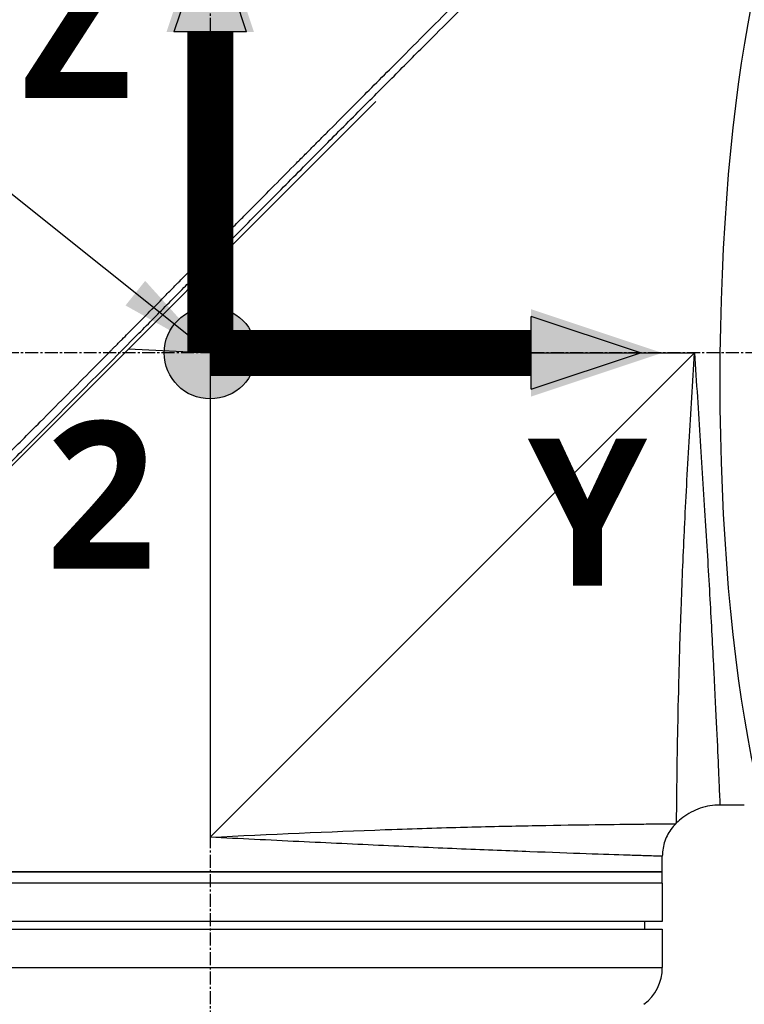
# Model space of a CAD drawing. Header units: millimetres. Extents: x 0 to 4378, y 0 to 2397.
# Tile 215 of 256: x 1439 to 1533, y 1151 to 1279. Entities that reach past the tile are written whole.
import ezdxf

# ---------------------------------------------------------------- set-up
doc = ezdxf.new("R2010")
doc.units = ezdxf.units.MM
doc.header["$LTSCALE"] = 0.2
doc.linetypes.add('CENTER2', pattern=[1.125, 0.75, -0.125, 0.125, -0.125])
for name, color, linetype in [('02_Center Line', 1, 'CENTER2'), ('07_Special Line2', 76, 'Continuous'), ('12_Before Rev.Num.', 5, 'Continuous'), ('13_After Rev.Num.', 6, 'Continuous')]:
    doc.layers.add(name, color=color, linetype=linetype)
doc.layers.add('14_Mark', color=7, linetype='Continuous', true_color=0xe03c31)
doc.styles.add('Rainbow-4.0 Style', font='malgunsl.ttf')
doc.styles.add('Rainbow-5.0 Style', font='malgunsl.ttf')
doc.dimstyles.new('Rainbow-4.0 Style', dxfattribs={"dimtxt": 3.5, "dimasz": 2.5, "dimexe": 1, "dimexo": 1, "dimgap": 1, "dimtad": 1, "dimdsep": 46, "dimtxsty": 'Rainbow-4.0 Style', "dimcen": 0, "dimclrd": 251, "dimclre": 251, "dimclrt": 7, "dimazin": 3, "dimtp": 0.1, "dimtm": 0.1, "dimtfac": 0.61, "dimtmove": 0, "dimatfit": 3, "dimfxl": 1, "dimlwd": -1, "dimlwe": -1, "dimarcsym": 1})
doc.dimstyles.new('Rainbow-5.0 Style', dxfattribs={"dimtxt": 4.5, "dimasz": 2.5, "dimexe": 1, "dimexo": 1, "dimgap": 1, "dimtad": 1, "dimdsep": 46, "dimtxsty": 'Rainbow-5.0 Style', "dimcen": 0, "dimclrd": 251, "dimclre": 251, "dimclrt": 7, "dimazin": 3, "dimtp": 0.1, "dimtm": 0.1, "dimtfac": 0.61, "dimtmove": 0, "dimatfit": 3, "dimfxl": 1, "dimlwd": -1, "dimlwe": -1, "dimarcsym": 1})

# ---------------------------------------------------------------- blocks, each defined once
blk = doc.blocks.new('*D126')
at = {"color": 251, "linetype": 'ByBlock', "transparency": 16777216}
for p, q in [((1483.19, 1869.11), (1834.85, 1869.11)), ((1829.85, 681.61), (1829.85, 1856.61)), ((1617.14, 669.11), (1834.85, 669.11))]:
    blk.add_line(p, q, dxfattribs=at)
at = {"color": 251, "transparency": 16777216}
for points in [[(1827.77, 1856.61), (1831.94, 1856.61), (1829.85, 1869.11)], [(1827.77, 681.61), (1831.94, 681.61), (1829.85, 669.11)]]:
    blk.add_solid(points, dxfattribs=at)
at = {"layer": 'Defpoints', "color": 0, "transparency": 16777216}
for p in [(1478.19, 1869.11), (1829.85, 1869.11), (1612.14, 669.11)]:
    blk.add_point(p, dxfattribs=at)
at = {"color": 7, "transparency": 16777216, "insert": (1815.75, 1269.11), "char_height": 17.5, "attachment_point": 5, "rotation": 90, "style": 'Rainbow-4.0 Style'}
blk.add_mtext('1200', dxfattribs=at)
blk = doc.blocks.new('Blk$L1P0-3O23B')
blk.add_ellipse((0, 0), major_axis=(69.35, 0), ratio=0.201954)
blk = doc.blocks.new('A$C70e6bd02')
at = {"layer": '07_Special Line2'}
blk.add_hatch(color=256, dxfattribs=at).paths.add_polyline_path([(49.16, 0), (34.9, 4.75), (34.9, -4.75)])
at = {"layer": '12_Before Rev.Num.'}
blk.add_hatch(color=256, dxfattribs=at).paths.add_polyline_path([(0, 49.16), (-4.75, 34.9), (4.75, 34.9)])
at = {"layer": '14_Mark'}
h = blk.add_hatch(color=256, dxfattribs=at)
h.dxf.hatch_style = 1
h.paths.add_polyline_path([(5, 0, 1), (-5, 0, 1)])
at = {"layer": '07_Special Line2'}
for p, q in [((34.9, -3.96), (34.9, 3.96)), ((46.78, 0), (34.9, 3.96)), ((34.9, -3.96), (46.78, 0))]:
    blk.add_line(p, q, dxfattribs=at)
at = {"layer": '07_Special Line2', "const_width": 5}
blk.add_lwpolyline([(34.9, 0), (0, 0)], dxfattribs=at)
at = {"layer": '12_Before Rev.Num.'}
for p, q in [((0, 46.78), (-3.96, 34.9)), ((3.96, 34.9), (0, 46.78)), ((3.96, 34.9), (-3.96, 34.9))]:
    blk.add_line(p, q, dxfattribs=at)
at = {"layer": '12_Before Rev.Num.', "const_width": 5}
blk.add_lwpolyline([(0, 34.9), (0, 0)], dxfattribs=at)
at = {"layer": '14_Mark'}
blk.add_circle((0, 0), 5, dxfattribs=at)
at = {"layer": '07_Special Line2', "insert": (34.53, -17.31), "char_height": 16, "attachment_point": 4, "style": 'Rainbow-5.0 Style'}
blk.add_mtext('{\\fMalgun Gothic Semilight|b1|i0|c129|p50;Y}', dxfattribs=at)
at = {"layer": '12_Before Rev.Num.', "insert": (-20.59, 35.73), "char_height": 16, "attachment_point": 4, "style": 'Rainbow-5.0 Style'}
blk.add_mtext('{\\fMalgun Gothic Semilight|b1|i0|c129|p50;Z}', dxfattribs=at)
at = {"layer": '14_Mark', "insert": (-17.84, -15.46), "char_height": 16, "attachment_point": 4, "style": 'Rainbow-5.0 Style'}
blk.add_mtext('{\\fMalgun Gothic Semilight|b1|i0|c129|p50;2}', dxfattribs=at)
blk = doc.blocks.new('A$C1d36c2ae')
for p, q in [((-190.24, 705.44), (-126.8, 768.89)), ((-148.4, 736.1), (-148.94, 746.75)), ((-159.05, 736.64), (-148.4, 736.1)), ((-148.4, 736.1), (-85.2, 736.1)), ((-148.4, 736.1), (-148.4, 672.9)), ((-85.2, 736.1), (-148.4, 672.9)), ((-78.7, 677.1), (-81.89, 677.1)), ((-87.64, 674.66), (-87.54, 674.76)), ((-89.4, 668.4), (-89.4, 670.41)), ((-207.4, 668.4), (-89.4, 668.4)), ((-89.4, 668.4), (-207.4, 668.4)), ((-89.4, 666.9), (-89.4, 668.4)), ((-89.4, 666.9), (-207.4, 666.9)), ((-89.4, 666.9), (-207.4, 666.9)), ((-89.4, 666.9), (-89.4, 661.9)), ((-89.4, 661.9), (-207.4, 661.9)), ((-91.7, 660.9), (-91.69, 661.9)), ((-207.4, 660.9), (-89.4, 660.9)), ((-89.4, 660.9), (-89.4, 655.9)), ((-207.4, 655.9), (-89.4, 655.9))]:
    blk.add_line(p, q)
blk.add_arc((-95.4, 655.9), 6, 306.8699, 0)
for points, knots in [([(-188.67, 709), (-188.66, 709.01), (-188.51, 709.16), (-188.43, 709.24), (-188.37, 709.29), (-188.19, 709.47), (-188.08, 709.59), (-187.72, 709.95), (-187.48, 710.19), (-186.75, 710.92), (-186.26, 711.4), (-184.79, 712.88), (-183.79, 713.87), (-182.54, 715.13), (-182.29, 715.38), (-181.72, 715.95), (-181.39, 716.27), (-180.47, 717.2), (-179.86, 717.81), (-179.12, 718.54), (-179, 718.66), (-178.77, 718.9), (-178.66, 719.01), (-177.38, 720.29), (-176.2, 721.48), (-174.32, 723.36), (-173.64, 724.04), (-172.16, 725.53), (-171.37, 726.32), (-168.45, 729.25), (-166.31, 731.4), (-163.44, 734.3), (-162.72, 735.02), (-161.89, 735.85), (-161.79, 735.96), (-161.6, 736.14), (-161.52, 736.23), (-161.35, 736.4), (-161.26, 736.49), (-161.06, 736.69), (-160.95, 736.8), (-160.75, 737), (-160.67, 737.09), (-160.46, 737.29), (-160.34, 737.42), (-160.12, 737.65), (-160.01, 737.75), (-159.38, 738.39), (-158.85, 738.92), (-157.64, 740.15), (-156.95, 740.85), (-155.56, 742.25), (-154.86, 742.96), (-153.72, 744.12), (-153.27, 744.57), (-152.73, 745.13), (-152.62, 745.23), (-152.34, 745.52), (-152.15, 745.71), (-151.51, 746.36), (-151.06, 746.82), (-150.36, 747.52), (-150.12, 747.77), (-149.79, 748.1), (-149.71, 748.19), (-149.58, 748.32), (-149.53, 748.36), (-149.39, 748.51), (-149.29, 748.61), (-149.04, 748.86), (-148.89, 749.01), (-148.55, 749.36), (-148.36, 749.55), (-148, 749.91), (-147.82, 750.09), (-147.58, 750.33), (-147.52, 750.39), (-147.32, 750.6), (-147.16, 750.76), (-146.77, 751.15), (-146.56, 751.37), (-146.17, 751.76), (-146.01, 751.92), (-145.68, 752.25), (-145.52, 752.42), (-145.1, 752.84), (-144.84, 753.1), (-144.39, 753.55), (-144.21, 753.74), (-143.88, 754.07), (-143.74, 754.21), (-143.53, 754.42), (-143.46, 754.49), (-143.19, 754.77), (-142.98, 754.97), (-141.87, 756.1), (-140.96, 757.02), (-139.07, 758.92), (-138.1, 759.9), (-136.75, 761.26), (-136.37, 761.64), (-135.81, 762.21), (-135.63, 762.39), (-135.01, 763.01), (-134.58, 763.44), (-133.71, 764.32), (-133.26, 764.76), (-131.86, 766.17), (-130.91, 767.13), (-129.19, 768.86), (-128.42, 769.63), (-126.77, 771.29), (-125.88, 772.18), (-124.31, 773.76), (-123.61, 774.45), (-120.28, 777.8), (-117.75, 780.32), (-114.91, 783.16), (-114.42, 783.66), (-113.46, 784.61), (-113, 785.08), (-110.8, 787.28), (-109.19, 788.88), (-107.16, 790.91), (-106.57, 791.5), (-105.5, 792.56), (-105.02, 793.04), (-103.74, 794.32), (-103.08, 794.98), (-102.4, 795.66), (-102.23, 795.83), (-101.95, 796.1), (-101.88, 796.18), (-101.88, 796.18)], [-6.229962, -6.229962, -6.229962, -6.229962, -6.227864, -6.227864, -6.219552, -6.219552, -6.202929, -6.202929, -6.16968, -6.16968, -6.103208, -6.103208, -5.970065, -5.970065, -5.937453, -5.937453, -5.895346, -5.895346, -5.816119, -5.816119, -5.800362, -5.800362, -5.786281, -5.786281, -5.635887, -5.635887, -5.550128, -5.550128, -5.451964, -5.451964, -5.19041, -5.19041, -5.103809, -5.103809, -5.091041, -5.091041, -5.081268, -5.081268, -5.070806, -5.070806, -5.057101, -5.057101, -5.047416, -5.047416, -5.032993, -5.032993, -5.021064, -5.021064, -4.959513, -4.959513, -4.879662, -4.879662, -4.798866, -4.798866, -4.746913, -4.746913, -4.735039, -4.735039, -4.713278, -4.713278, -4.660559, -4.660559, -4.631405, -4.631405, -4.620962, -4.620962, -4.61581, -4.61581, -4.603824, -4.603824, -4.585775, -4.585775, -4.565126, -4.565126, -4.545061, -4.545061, -4.538129, -4.538129, -4.518662, -4.518662, -4.489931, -4.489931, -4.468034, -4.468034, -4.446173, -4.446173, -4.412022, -4.412022, -4.38742, -4.38742, -4.368644, -4.368644, -4.359076, -4.359076, -4.331844, -4.331844, -4.208918, -4.208918, -4.076245, -4.076245, -4.023995, -4.023995, -3.998904, -3.998904, -3.939656, -3.939656, -3.878964, -3.878964, -3.746371, -3.746371, -3.637173, -3.637173, -3.509455, -3.509455, -3.406658, -3.406658, -3.009825, -3.009825, -2.924337, -2.924337, -2.84138, -2.84138, -2.519502, -2.519502, -2.374871, -2.374871, -2.235834, -2.235834, -1.965462, -1.965462, -1.83333, -1.83333, -1.674568, -1.674568, -1.674568, -1.674568]), ([(-187.96, 708.29), (-187.93, 708.33), (-187.63, 708.63), (-186.96, 709.3), (-186.7, 709.55), (-185.94, 710.31), (-185.42, 710.83), (-183.87, 712.38), (-182.81, 713.44), (-181.44, 714.81), (-181.14, 715.11), (-180.48, 715.77), (-180.13, 716.12), (-178.82, 717.43), (-177.87, 718.38), (-176.37, 719.89), (-175.81, 720.44), (-173.78, 722.48), (-172.29, 723.98), (-167.82, 728.46), (-162.26, 734.06), (-156.39, 739.99), (-155.08, 741.32), (-153.12, 743.31), (-152.47, 743.96), (-151.57, 744.88), (-151.31, 745.14), (-150.56, 745.9), (-150.06, 746.41), (-149.4, 747.07), (-149.25, 747.23), (-148.99, 747.49), (-148.88, 747.6), (-148.67, 747.82), (-148.57, 747.92), (-148.36, 748.13), (-148.25, 748.24), (-147.73, 748.76), (-147.32, 749.18), (-146.47, 750.04), (-146.03, 750.48), (-144.77, 751.75), (-143.95, 752.58), (-142.33, 754.22), (-141.52, 755.03), (-139.87, 756.7), (-139.03, 757.55), (-137.31, 759.28), (-136.43, 760.16), (-135.1, 761.5), (-134.65, 761.95), (-133.43, 763.18), (-132.67, 763.94), (-131.08, 765.55), (-130.24, 766.39), (-128.59, 768.05), (-127.78, 768.86), (-126.21, 770.44), (-125.44, 771.2), (-123.23, 773.42), (-121.8, 774.86), (-117.83, 778.83), (-115.38, 781.28), (-112.7, 783.96), (-112.27, 784.39), (-110.26, 786.4), (-108.8, 787.86), (-105.53, 791.12), (-103.94, 792.71), (-102.57, 794.07), (-102.33, 794.31), (-101.81, 794.84), (-101.57, 795.07), (-101.25, 795.39), (-101.17, 795.47), (-101.17, 795.47)], [0.000001, 0.000001, 0.000001, 0.000001, 0.0174896, 0.0174896, 0.0280641, 0.0280641, 0.0492044, 0.0492044, 0.0915833, 0.0915833, 0.103829, 0.103829, 0.1177045, 0.1177045, 0.1548929, 0.1548929, 0.1762617, 0.1762617, 0.2332292, 0.2332292, 0.3447473, 0.3447473, 0.3768428, 0.3768428, 0.3928613, 0.3928613, 0.3992061, 0.3992061, 0.4115742, 0.4115742, 0.4153435, 0.4153435, 0.4181398, 0.4181398, 0.4207138, 0.4207138, 0.4231441, 0.4231441, 0.4328041, 0.4328041, 0.443145, 0.443145, 0.4624048, 0.4624048, 0.4815797, 0.4815797, 0.5018181, 0.5018181, 0.5229618, 0.5229618, 0.5340035, 0.5340035, 0.5527188, 0.5527188, 0.5738832, 0.5738832, 0.5945831, 0.5945831, 0.6145009, 0.6145009, 0.6528362, 0.6528362, 0.7241388, 0.7241388, 0.7381113, 0.7381113, 0.7906485, 0.7906485, 0.8696683, 0.8696683, 0.8893857, 0.8893857, 0.91901, 0.91901, 0.9486615, 0.9486615, 0.9486615, 0.9486615]), ([(-87.54, 674.76), (-87.54, 674.76), (-87.54, 674.76), (-87.54, 674.76), (-87.54, 674.76), (-87.54, 675.16), (-87.53, 675.95), (-87.53, 675.97), (-87.53, 675.98), (-87.53, 676), (-87.52, 676.8), (-87.51, 677.98), (-87.49, 679.49), (-87.49, 679.54), (-87.49, 679.6), (-87.49, 679.65), (-87.47, 681.23), (-87.44, 683.2), (-87.4, 685.52), (-87.36, 687.72), (-87.31, 690.19), (-87.24, 692.92), (-87.24, 693.05), (-87.23, 693.18), (-87.23, 693.31), (-87.16, 696.05), (-87.07, 699.09), (-86.96, 702.28), (-86.95, 702.43), (-86.95, 702.57), (-86.94, 702.72), (-86.82, 705.93), (-86.69, 709.3), (-86.52, 712.82), (-86.51, 712.96), (-86.51, 713.09), (-86.5, 713.22), (-86.33, 716.85), (-86.12, 720.68), (-85.9, 724.51), (-85.68, 728.33), (-85.45, 732.21), (-85.2, 736.1)], [0.5002568, 0.5002568, 0.5002568, 0.5002568, 0.5003876, 0.5003876, 0.5003876, 0.5625, 0.5625, 0.5625, 0.5637682, 0.5637682, 0.5637682, 0.625, 0.625, 0.625, 0.6270506, 0.6270506, 0.6270506, 0.6901228, 0.6901228, 0.6901228, 0.75, 0.75, 0.75, 0.7528673, 0.7528673, 0.7528673, 0.8125, 0.8125, 0.8125, 0.8152429, 0.8152429, 0.8152429, 0.875, 0.875, 0.875, 0.877259, 0.877259, 0.877259, 0.9386494, 0.9386494, 0.9386494, 1, 1, 1, 1]), ([(-85.2, 736.1), (-84.95, 732.25), (-84.7, 728.41), (-84.45, 724.61), (-84.21, 720.85), (-83.97, 717.09), (-83.75, 713.54), (-83.54, 709.98), (-83.34, 706.59), (-83.16, 703.38), (-82.98, 700.18), (-82.82, 697.14), (-82.68, 694.42), (-82.54, 691.7), (-82.43, 689.25), (-82.32, 687.09), (-82.22, 684.93), (-82.14, 683.1), (-82.08, 681.62), (-82.01, 680.15), (-81.97, 679.01), (-81.93, 678.25), (-81.9, 677.49), (-81.89, 677.1), (-81.89, 677.1), (-81.89, 677.1), (-81.89, 677.1), (-81.89, 677.1)], [0, 0, 0, 0, 0.0627169, 0.0627169, 0.0627169, 0.125, 0.125, 0.125, 0.1875, 0.1875, 0.1875, 0.25, 0.25, 0.25, 0.3125314, 0.3125314, 0.3125314, 0.375, 0.375, 0.375, 0.4375116, 0.4375116, 0.4375116, 0.4999994, 0.4999994, 0.4999994, 0.5001285, 0.5001285, 0.5001285, 0.5001285]), ([(-81.89, 677.1), (-82.75, 677.1), (-83.63, 676.96), (-85.27, 676.4), (-86.05, 675.98), (-87.02, 675.24), (-87.29, 675.01), (-87.54, 674.76)], [0, 0, 0, 0, 0.2592614, 0.2592614, 0.5193326, 0.5193326, 0.6259312, 0.6259312, 0.6259312, 0.6259312]), ([(-148.4, 672.9), (-140.62, 673.28), (-132.78, 673.63), (-125.57, 673.89), (-125.49, 673.89), (-125.42, 673.9), (-125.34, 673.9), (-121.8, 674.03), (-118.36, 674.13), (-115.11, 674.22), (-115.02, 674.22), (-114.93, 674.22), (-114.84, 674.23), (-111.61, 674.31), (-108.61, 674.38), (-105.86, 674.43), (-105.78, 674.43), (-105.7, 674.43), (-105.63, 674.43), (-102.87, 674.49), (-100.34, 674.52), (-98.15, 674.55), (-98.1, 674.55), (-98.04, 674.55), (-97.99, 674.56), (-95.8, 674.58), (-93.94, 674.6), (-92.41, 674.62), (-92.39, 674.62), (-92.36, 674.62), (-92.34, 674.62), (-91.59, 674.63), (-90.91, 674.63), (-90.33, 674.64), (-89.74, 674.64), (-89.24, 674.65), (-88.85, 674.65), (-88.84, 674.65), (-88.84, 674.65), (-88.83, 674.65), (-88.05, 674.65), (-87.65, 674.66), (-87.64, 674.66), (-87.64, 674.66), (-87.64, 674.66), (-87.64, 674.66)], [0, 0, 0, 0, 0.1237216, 0.1237216, 0.1237216, 0.125, 0.125, 0.125, 0.1858558, 0.1858558, 0.1858558, 0.1875, 0.1875, 0.1875, 0.2483067, 0.2483067, 0.2483067, 0.25, 0.25, 0.25, 0.3110307, 0.3110307, 0.3110307, 0.3125, 0.3125, 0.3125, 0.3740244, 0.3740244, 0.3740244, 0.375, 0.375, 0.375, 0.4055785, 0.4055785, 0.4055785, 0.4371666, 0.4371666, 0.4371666, 0.4375, 0.4375, 0.4375, 0.5, 0.5, 0.5, 0.500405, 0.500405, 0.500405, 0.500405]), ([(-87.64, 674.66), (-88.1, 674.2), (-88.49, 673.66), (-89.07, 672.5), (-89.26, 671.86), (-89.38, 670.95), (-89.4, 670.68), (-89.4, 670.41)], [0, 0, 0, 0, 0.1944378, 0.1944378, 0.3894915, 0.3894915, 0.4694478, 0.4694478, 0.4694478, 0.4694478]), ([(-89.4, 670.41), (-89.4, 670.41), (-89.78, 670.43), (-90.53, 670.45), (-90.91, 670.46), (-91.37, 670.48), (-91.93, 670.49), (-92.5, 670.51), (-93.15, 670.53), (-93.89, 670.56), (-95.37, 670.6), (-97.19, 670.66), (-99.33, 670.74), (-101.46, 670.81), (-103.96, 670.9), (-106.68, 671.01), (-109.4, 671.11), (-112.36, 671.23), (-115.59, 671.36), (-118.81, 671.5), (-122.24, 671.65), (-125.78, 671.81), (-129.33, 671.97), (-133.04, 672.15), (-136.85, 672.33), (-140.66, 672.52), (-144.56, 672.71), (-148.4, 672.9)], [0.5000036, 0.5000036, 0.5000036, 0.5000036, 0.5624944, 0.5624944, 0.5624944, 0.5937419, 0.5937419, 0.5937419, 0.6249896, 0.6249896, 0.6249896, 0.6874857, 0.6874857, 0.6874857, 0.7499833, 0.7499833, 0.7499833, 0.8124833, 0.8124833, 0.8124833, 0.8749861, 0.8749861, 0.8749861, 0.9375, 0.9375, 0.9375, 1, 1, 1, 1])]:
    blk.add_open_spline(points, degree=3, knots=knots)
blk.add_open_spline([(-81.89, 677.1), (-81.89, 677.1), (-81.89, 677.1), (-81.89, 677.1)], degree=3)
at = {"layer": '02_Center Line', "ltscale": 11.288275}
for p, q in [((-148.4, 828.08), (-148.4, 79.57)), ((67.91, 736.1), (-222.91, 736.1))]:
    blk.add_line(p, q, dxfattribs=at)

msp = doc.modelspace()

# ---------------------------------------------------------------- block references
msp.add_blockref('A$C1d36c2ae', (1612.144, 499.915))
at = {"xscale": 1.2, "yscale": 1.2, "zscale": 1.2}
msp.add_blockref('A$C70e6bd02', (1463.744, 1236.015), dxfattribs=at)
at = {"layer": '13_After Rev.Num.', "rotation": 90}
msp.add_blockref('Blk$L1P0-3O23B', (1544.3, 1232.317), dxfattribs=at)

# ---------------------------------------------------------------- dimensions: what is measured, and where the dimension line sits
dim = msp.add_linear_dim(base=(1829.854, 1869.115), p1=(1612.144, 669.115), p2=(1478.192, 1869.115), angle=90, dimstyle='Rainbow-4.0 Style', override={"dimscale": 5})
dim.commit()
dim.dimension.update_dxf_attribs({"geometry": '*D126', "text_midpoint": (1815.753, 1269.115)})

# ---------------------------------------------------------------- leaders
at = {"annotation_type": 0, "has_hookline": 1, "hookline_direction": 1, "text_width": 116.644}
msp.add_leader([(1463.744, 1236.015), (1331.443, 1341.636), (1318.943, 1341.636)], dimstyle='Rainbow-5.0 Style', override={"dimscale": 5, "dimgap": 1, "dimtad": 1}, dxfattribs=at)

doc.saveas('drawing.dxf')
